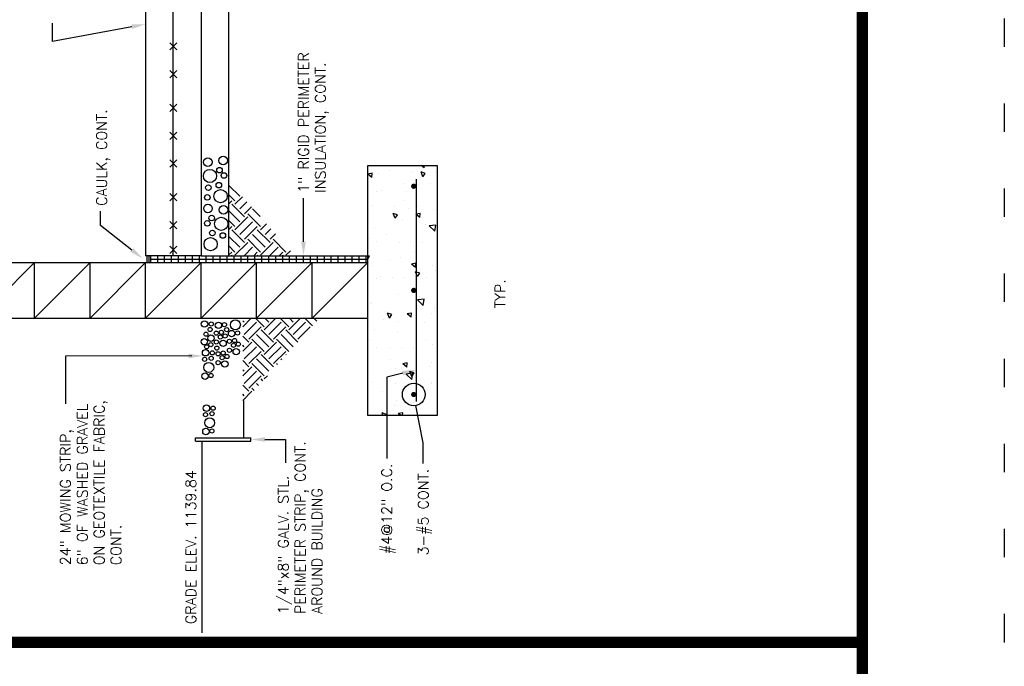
# Model space of a CAD drawing. Header units: feet. Extents: x 56.7 to 65.2, y 29.1 to 40.1.
# Tile 170 of 172: x 61.7 to 65.2, y 31.5 to 33.8. Entities that reach past the tile are written whole.
import ezdxf
from ezdxf.enums import TextEntityAlignment as Align

# ---------------------------------------------------------------- set-up
doc = ezdxf.new("R2010")
doc.units = ezdxf.units.FT
doc.header["$LTSCALE"] = 16
doc.header["$MEASUREMENT"] = 0
doc.linetypes.add('DOT2', pattern=[0.125, 0, -0.125])
doc.layers.get('0').update_dxf_attribs({"linetype": 'CONTINUOUS'})
doc.layers.get('DEFPOINTS').update_dxf_attribs({"linetype": 'CONTINUOUS'})
for name, color, linetype in [('BORDER', 7, 'CONTINUOUS'), ('BUILDING', 7, 'CONTINUOUS'), ('CONC', 3, 'CONTINUOUS'), ('CONC-BLK', 14, 'CONTINUOUS'), ('EARTH', 3, 'CONTINUOUS'), ('NOTES', 7, 'CONTINUOUS'), ('PIPING-DOUBLE', 9, 'CONTINUOUS')]:
    doc.layers.add(name, color=color, linetype=linetype)
doc.styles.add('ROMANS', font='ROMANS.shx', dxfattribs={"height": 1.5})

# ---------------------------------------------------------------- blocks, each defined once
blk = doc.blocks.new('*X5')
at = {"color": 0}
for p, q in [((279.87, 120.92), (279.87, 120.92)), ((280.6, 121.47), (280.6, 121.47)), ((285.94, 121.24), (285.94, 121.24)), ((287.42, 120.59), (287.42, 120.59)), ((291.21, 121.09), (291.21, 121.09)), ((291.28, 121.02), (291.28, 121.02)), ((296.62, 120.79), (296.62, 120.79)), ((297.65, 121.54), (298.01, 121.3)), ((298.01, 121.3), (298.09, 121.54)), ((300.59, 121.34), (300.59, 121.34)), ((301.95, 120.57), (301.95, 120.57)), ((302.52, 121.54), (302.79, 121.52)), ((302.79, 121.52), (302.78, 121.54)), ((305.37, 121.07), (305.37, 121.07)), ((309.36, 120.94), (309.84, 121.52)), ((309.36, 120.94), (309.96, 120.89)), ((309.96, 120.89), (309.84, 121.52)), ((310.52, 121.46), (310.52, 121.46)), ((275.1, 119.35), (275.44, 119.48)), ((275.23, 118.88), (275.44, 119.48)), ((278.6, 119.43), (278.6, 119.43)), ((284.91, 120.26), (284.91, 120.26)), ((288.92, 119.33), (288.92, 119.33)), ((294.76, 120.33), (294.76, 120.33)), ((295.13, 119.68), (295.13, 119.68)), ((300.18, 120.32), (300.18, 120.32)), ((307.29, 120.34), (307.29, 120.34)), ((307.5, 119.63), (307.5, 119.63)), ((310, 119.96), (310, 119.96)), ((275.1, 118.97), (275.23, 118.88)), ((276.5, 117.73), (276.5, 117.73)), ((283.09, 118.33), (283.09, 118.33)), ((284.8, 118.23), (284.8, 118.23)), ((289.11, 118.41), (289.81, 118.68)), ((289.11, 118.41), (289.61, 118.08)), ((289.61, 118.08), (289.81, 118.68)), ((289.99, 118.98), (289.99, 118.98)), ((294.89, 117.97), (294.89, 117.97)), ((297.39, 118.3), (297.39, 118.3)), ((301.18, 118.8), (301.18, 118.8)), ((303.48, 117.61), (304.18, 117.88)), ((303.98, 117.28), (304.18, 117.88)), ((305.25, 117.74), (305.25, 117.74)), ((310.38, 118.45), (310.38, 118.45)), ((275.1, 116.81), (275.37, 117.14)), ((275.1, 116.54), (275.48, 116.51)), ((275.48, 116.51), (275.37, 117.13)), ((277.26, 117.33), (277.26, 117.33)), ((279.75, 117.59), (279.75, 117.59)), ((281.84, 117.5), (281.84, 117.5)), ((282.06, 115.93), (282.54, 116.51)), ((282.28, 116.31), (282.28, 116.31)), ((282.66, 115.88), (282.54, 116.51)), ((284.79, 116.64), (284.79, 116.64)), ((287.18, 117.28), (287.18, 117.28)), ((288.57, 117.14), (288.57, 117.14)), ((292.52, 117.05), (292.52, 117.05)), ((295, 116.35), (295, 116.35)), ((297.86, 116.83), (297.86, 116.83)), ((300.05, 116.99), (300.05, 116.99)), ((303.19, 116.6), (303.19, 116.6)), ((303.48, 117.61), (303.98, 117.28)), ((306.01, 116.37), (306.01, 116.37)), ((308.53, 116.37), (308.53, 116.37)), ((275.97, 115.48), (275.97, 115.48)), ((280.27, 115.2), (281.05, 116.02)), ((280.27, 115.2), (281.16, 115.07)), ((280.71, 115.19), (281.41, 115.46)), ((280.71, 115.19), (281.2, 114.85)), ((281.16, 115.07), (281.05, 116.02)), ((281.2, 114.85), (281.41, 115.46)), ((282.06, 115.93), (282.66, 115.88)), ((284.68, 114.9), (284.68, 114.9)), ((289.23, 115.31), (289.71, 115.88)), ((289.23, 115.31), (289.83, 115.25)), ((289.83, 115.25), (289.71, 115.88)), ((289.87, 115.65), (289.87, 115.65)), ((296.4, 114.68), (296.89, 115.25)), ((297, 114.63), (296.89, 115.25)), ((300.17, 115.37), (300.17, 115.37)), ((304.87, 115.69), (304.87, 115.69)), ((307.37, 116.02), (307.37, 116.02)), ((310.26, 115.12), (310.26, 115.12)), ((279.62, 114.26), (279.62, 114.26)), ((290.94, 113.55), (291.72, 114.36)), ((290.94, 113.55), (291.83, 113.41)), ((291.83, 113.41), (291.72, 114.36)), ((292.26, 114.03), (292.26, 114.03)), ((294.34, 114.37), (294.34, 114.37)), ((294.76, 114.36), (294.76, 114.36)), ((295.08, 114.39), (295.78, 114.65)), ((295.08, 114.39), (295.58, 114.05)), ((295.58, 114.05), (295.78, 114.65)), ((296.4, 114.68), (297, 114.63)), ((298.55, 114.86), (298.55, 114.86)), ((299.93, 113.66), (299.93, 113.66)), ((303.58, 114.05), (304.06, 114.63)), ((303.58, 114.05), (304.17, 114)), ((304.17, 114), (304.06, 114.62)), ((305.13, 114.41), (305.13, 114.41)), ((308.4, 114.17), (308.4, 114.17)), ((309.45, 113.59), (310.15, 113.85)), ((309.45, 113.59), (309.95, 113.25)), ((309.95, 113.25), (310.15, 113.85)), ((310.75, 113.42), (311.1, 113.84)), ((279.65, 112.37), (279.65, 112.37)), ((279.89, 112.39), (279.89, 112.39)), ((282.16, 112.7), (282.16, 112.7)), ((282.68, 112.37), (282.68, 112.37)), ((285.23, 112.17), (285.23, 112.17)), ((285.94, 113.2), (285.94, 113.2)), ((288.51, 113.37), (288.51, 113.37)), ((289.75, 112.32), (289.75, 112.32)), ((294.88, 113.02), (294.88, 113.02)), ((296.74, 112.17), (296.74, 112.17)), ((301.61, 111.89), (302.39, 112.71)), ((302.5, 111.76), (302.39, 112.71)), ((302.57, 113.17), (302.57, 113.17)), ((304.74, 112.08), (304.74, 112.08)), ((308.53, 112.57), (308.53, 112.57)), ((310.75, 113.42), (311.1, 113.39)), ((284.55, 111.57), (284.55, 111.57)), ((290.57, 111.94), (290.57, 111.94)), ((295.91, 111.72), (295.91, 111.72)), ((301.61, 111.89), (302.5, 111.76)), ((302.23, 111.75), (302.23, 111.75)), ((310.14, 111.79), (310.14, 111.79))]:
    blk.add_line(p, q, dxfattribs=at)
blk = doc.blocks.new('*X0')
at = {"color": 0}
for p, q in [((94.22, 266.58), (93.81, 266.99)), ((94.22, 266.12), (95.1, 266.99)), ((94.91, 265.43), (96.47, 266.99)), ((97.9, 266.58), (97.48, 266.99)), ((97.9, 266.12), (98.77, 266.99)), ((98.59, 265.43), (100.15, 266.99)), ((101.58, 266.58), (101.16, 266.99)), ((101.58, 266.12), (102.45, 266.99)), ((102.27, 265.43), (103.83, 266.99)), ((93.7, 266.52), (93.76, 266.58)), ((95.6, 264.28), (93.76, 266.12)), ((95.6, 264.74), (97.44, 266.58)), ((98.59, 263.59), (96.75, 265.43)), ((99.28, 264.28), (97.44, 266.12)), ((99.28, 264.74), (101.12, 266.58)), ((101.46, 264.4), (100.43, 265.43)), ((102.19, 265.05), (101.12, 266.12)), ((94.91, 263.59), (93.7, 264.8)), ((94.22, 262.44), (96.06, 264.28)), ((97.9, 262.9), (96.06, 264.74)), ((97.9, 262.44), (99.74, 264.28)), ((100.73, 263.75), (99.74, 264.74)), ((94.22, 262.9), (93.7, 263.42)), ((93.7, 262.84), (93.76, 262.9)), ((95.6, 260.6), (93.76, 262.44)), ((94.91, 261.75), (96.75, 263.59)), ((95.6, 261.06), (97.44, 262.9)), ((98.3, 261.58), (97.44, 262.44)), ((99.33, 262.49), (100.43, 263.59)), ((94.91, 259.91), (93.7, 261.13)), ((96.85, 260.28), (96.06, 261.06)), ((97.58, 260.93), (96.75, 261.75)), ((94.22, 259.23), (93.7, 259.75)), ((94.22, 258.77), (96.06, 260.6)), ((93.7, 259.16), (93.76, 259.23)), ((94.42, 258.11), (93.76, 258.77))]:
    blk.add_line(p, q, dxfattribs=at)
blk = doc.blocks.new('*X6')
at = {"color": 0}
for p, q in [((254.56, 91.48), (253.24, 92.8)), ((253.9, 92.59), (254.11, 92.8)), ((254.56, 91.92), (255.44, 92.8)), ((257.43, 90.82), (255.66, 92.59)), ((258.09, 91.48), (256.77, 92.8)), ((257.43, 92.59), (257.65, 92.8)), ((258.09, 91.92), (258.97, 92.8)), ((260.97, 90.82), (259.2, 92.59)), ((261.63, 91.48), (260.31, 92.8)), ((260.97, 92.59), (261.18, 92.8)), ((261.63, 91.92), (262.51, 92.8)), ((264.5, 90.82), (262.73, 92.59)), ((265.08, 91.57), (263.84, 92.8)), ((264.5, 92.59), (264.72, 92.8)), ((254.68, 91.16), (255, 91.48)), ((256.77, 90.16), (255, 91.92)), ((255.37, 90.53), (255.66, 90.82)), ((256.77, 89.71), (258.54, 91.48)), ((257.43, 89.05), (259.2, 90.82)), ((260.3, 90.16), (258.54, 91.92)), ((260.3, 89.71), (262.07, 91.48)), ((260.97, 89.05), (262.73, 90.82)), ((263.84, 90.16), (262.07, 91.92)), ((263.84, 89.71), (265.08, 90.95)), ((256.07, 89.9), (256.33, 90.16)), ((256.79, 89.25), (256.33, 89.71)), ((258.09, 88.39), (259.86, 90.16)), ((261.63, 87.95), (259.86, 89.71)), ((261.63, 88.39), (263.4, 90.16)), ((265.08, 88.03), (263.4, 89.71)), ((264.5, 89.05), (265.08, 89.63)), ((258.39, 87.8), (258.54, 87.95)), ((260.3, 86.62), (258.54, 88.39)), ((260.97, 87.28), (259.2, 89.05)), ((260.3, 86.18), (262.07, 87.95)), ((263.84, 86.62), (262.07, 88.39)), ((264.5, 87.28), (262.73, 89.05)), ((259.09, 87.17), (259.2, 87.28)), ((259.79, 86.55), (259.86, 86.62)), ((260.97, 85.52), (262.73, 87.28)), ((261.64, 84.87), (263.4, 86.62)), ((263.84, 86.18), (265.08, 87.42)), ((264.5, 83.75), (262.73, 85.52)), ((265.08, 84.5), (263.4, 86.18)), ((264.5, 85.52), (265.08, 86.09)), ((263.84, 83.09), (262.07, 84.85)), ((263.97, 82.77), (265.08, 83.88)), ((264.66, 82.14), (265.08, 82.56))]:
    blk.add_line(p, q, dxfattribs=at)

msp = doc.modelspace()

# ---------------------------------------------------------------- linework, layer by layer
at = {"layer": 'BORDER', "const_width": 0.04}
msp.add_lwpolyline([(57.1833, 29.6186), (57.1833, 39.6186), (64.6833, 39.6186), (64.6833, 29.6186)], close=True, dxfattribs=at)
msp.add_lwpolyline([(57.1833, 31.6186), (64.6833, 31.6186)], dxfattribs=at)
at = {"layer": 'BUILDING', "color": 9}
msp.add_line((62.3517, 32.9819), (62.1559, 32.9819), dxfattribs=at)
at = {"layer": 'BUILDING', "color": 3}
for p, q in [((62.162, 32.9574), (62.162, 32.9819)), ((62.1681, 32.9574), (62.1681, 32.9819)), ((62.1743, 32.9574), (62.1743, 32.9819)), ((62.1987, 32.9574), (62.1987, 32.9819)), ((62.2232, 32.9574), (62.2232, 32.9819)), ((62.2477, 32.9574), (62.2477, 32.9819)), ((62.2722, 32.9574), (62.2722, 32.9819)), ((62.2966, 32.9574), (62.2966, 32.9819)), ((62.3211, 32.9574), (62.3211, 32.9819)), ((62.3456, 32.9574), (62.3456, 32.9819)), ((62.3701, 32.9574), (62.3701, 32.9819)), ((62.3946, 32.9574), (62.3946, 32.9819)), ((62.419, 32.9574), (62.419, 32.9819)), ((62.4435, 32.9574), (62.4435, 32.9819)), ((62.468, 32.9574), (62.468, 32.9819)), ((62.4925, 32.9574), (62.4925, 32.9819)), ((62.5169, 32.9574), (62.5169, 32.9819)), ((62.5414, 32.9574), (62.5414, 32.9819)), ((62.5659, 32.9574), (62.5659, 32.9819)), ((62.5904, 32.9574), (62.5904, 32.9819)), ((62.6149, 32.9574), (62.6149, 32.9819)), ((62.6393, 32.9574), (62.6393, 32.9819)), ((62.6638, 32.9574), (62.6638, 32.9819)), ((62.6883, 32.9574), (62.6883, 32.9819)), ((62.7128, 32.9574), (62.7128, 32.9819)), ((62.7372, 32.9574), (62.7372, 32.9819)), ((62.7617, 32.9574), (62.7617, 32.9819)), ((62.7862, 32.9574), (62.7862, 32.9819)), ((62.8107, 32.9574), (62.8107, 32.9819)), ((62.8352, 32.9574), (62.8352, 32.9819)), ((62.8596, 32.9574), (62.8596, 32.9819)), ((62.8841, 32.9574), (62.8841, 32.9819)), ((62.9086, 32.9574), (62.9086, 32.9819)), ((62.9331, 32.9574), (62.9331, 32.9819)), ((61.5684, 32.7616), (61.7642, 32.9574)), ((61.7642, 32.7616), (61.9601, 32.9574)), ((61.9601, 32.7616), (62.1559, 32.9574)), ((62.1559, 32.7616), (62.3517, 32.9574)), ((62.1743, 32.9697), (62.9391, 32.9697)), ((62.3517, 32.7616), (62.5475, 32.9574)), ((62.5475, 32.7616), (62.7434, 32.9574)), ((62.7434, 32.7616), (62.9392, 32.9574))]:
    msp.add_line(p, q, dxfattribs=at)
at = {"layer": 'BUILDING', "color": 4}
for p, q in [((62.3517, 32.9819), (62.9391, 32.9819)), ((62.5012, 32.4708), (62.5016, 32.3399)), ((62.3318, 32.3399), (62.5276, 32.3399)), ((62.3318, 32.3277), (62.3318, 32.3399)), ((62.3318, 32.3277), (62.5276, 32.3277)), ((62.5276, 32.3277), (62.5276, 32.3399))]:
    msp.add_line(p, q, dxfattribs=at)
at = {"layer": 'BUILDING', "color": 4, "const_width": 0.00918}
for points in [[(63.1013, 33.2221, 1), (63.1013, 33.2313, 1)], [(63.1013, 32.8549, 1), (63.1013, 32.8641, 1)], [(63.1013, 32.4878, 1), (63.1013, 32.4969, 1)]]:
    msp.add_lwpolyline(points, format="xyb", close=True, dxfattribs=at)
at = {"layer": 'BUILDING', "color": 4}
for points in [[(63.1105, 32.4679), (63.1105, 33.2512)], [(61.7642, 32.7616), (61.7642, 32.9574)], [(61.9601, 32.7616), (61.9601, 32.9574)], [(62.1559, 32.7616), (62.1559, 32.9574)], [(62.3517, 32.7616), (62.3517, 32.9574)], [(62.5475, 32.7616), (62.5475, 32.9574)], [(62.7434, 32.7616), (62.7434, 32.9574)]]:
    msp.add_lwpolyline(points, dxfattribs=at)
at = {"layer": 'BUILDING', "color": 3}
for centre, radius in [((62.3638, 32.7411), 0.0113), ((62.3874, 32.7408), 0.00734), ((62.4129, 32.7364), 0.0113), ((62.434, 32.7385), 0.00734), ((62.4726, 32.7381), 0.0175), ((62.3689, 32.7052), 0.00734), ((62.3865, 32.6912), 0.0113), ((62.3835, 32.7216), 0.00734), ((62.4053, 32.7088), 0.00734), ((62.4195, 32.695), 0.00734), ((62.4232, 32.7118), 0.00734), ((62.4364, 32.699), 0.00734), ((62.4421, 32.7212), 0.00734), ((62.4593, 32.7072), 0.0113), ((62.4803, 32.7094), 0.00734), ((62.3631, 32.6785), 0.0113), ((62.3715, 32.6606), 0.00734), ((62.386, 32.6684), 0.00734), ((62.4053, 32.6775), 0.00734), ((62.4072, 32.6561), 0.00734), ((62.4292, 32.6727), 0.0113), ((62.4517, 32.6797), 0.00734), ((62.4659, 32.6658), 0.00734), ((62.4696, 32.6827), 0.00734), ((62.4828, 32.6699), 0.00734), ((62.3675, 32.6395), 0.0113), ((62.3911, 32.6392), 0.00734), ((62.4117, 32.636), 0.00734), ((62.4259, 32.6222), 0.00734), ((62.4296, 32.639), 0.00734), ((62.4428, 32.6262), 0.00734), ((62.4517, 32.6484), 0.00734), ((62.4756, 32.6435), 0.0113), ((62.3643, 32.6164), 0.00734), ((62.3789, 32.5879), 0.0175), ((62.3873, 32.62), 0.00734), ((62.4117, 32.6047), 0.00734), ((62.4355, 32.5999), 0.0113), ((62.3656, 32.5571), 0.0113), ((62.3867, 32.5592), 0.00734), ((62.3705, 32.4443), 0.0113), ((62.3673, 32.4212), 0.00734), ((62.3903, 32.4249), 0.00734), ((62.3941, 32.444), 0.00734), ((62.3819, 32.3927), 0.0175), ((62.3687, 32.3619), 0.0113), ((62.3897, 32.364), 0.00734)]:
    msp.add_circle(centre, radius, dxfattribs=at)
at = {"layer": 'CONC-BLK', "color": 4}
msp.add_line((62.2538, 32.9819), (62.2538, 34.973), dxfattribs=at)
at = {"layer": 'CONC-BLK', "color": 3}
msp.add_line((62.4496, 32.9819), (62.4496, 34.9853), dxfattribs=at)
at = {"layer": 'CONC-BLK'}
for p, q in [((62.9392, 32.4189), (62.9392, 33.3001)), ((62.9392, 33.3001), (63.184, 33.3001)), ((63.184, 33.3001), (63.184, 32.4189)), ((63.184, 32.4189), (62.9392, 32.4189))]:
    msp.add_line(p, q, dxfattribs=at)
at = {"layer": 'CONC-BLK', "color": 4}
for points in [[(62.241, 33.7329), (62.2667, 33.7072)], [(62.241, 33.7072), (62.2667, 33.7329)], [(62.241, 33.635), (62.2667, 33.6093)], [(62.241, 33.6093), (62.2667, 33.635)], [(62.241, 33.5157), (62.2667, 33.49)], [(62.241, 33.49), (62.2667, 33.5157)], [(62.241, 33.4178), (62.2667, 33.3921)], [(62.241, 33.3921), (62.2667, 33.4178)], [(62.241, 33.3199), (62.2667, 33.2942)], [(62.241, 33.2942), (62.2667, 33.3199)], [(62.241, 33.1749), (62.2667, 33.2006)], [(62.241, 33.2006), (62.2667, 33.1749)], [(62.241, 33.077), (62.2667, 33.1027)], [(62.241, 33.1027), (62.2667, 33.077)], [(62.241, 33.0149), (62.2667, 32.9892)], [(62.241, 32.9892), (62.2667, 33.0149)]]:
    msp.add_lwpolyline(points, dxfattribs=at)
at = {"layer": 'CONC-BLK'}
for points in [[(59.6102, 32.9574), (62.9391, 32.9574)], [(59.6102, 32.7616), (62.9391, 32.7616)]]:
    msp.add_lwpolyline(points, dxfattribs=at)
at = {"layer": 'CONC-BLK', "color": 3}
for centre, radius in [((62.3752, 33.3119), 0.0151), ((62.4299, 33.3172), 0.0151), ((62.4166, 33.2833), 0.00979), ((62.383, 33.263), 0.0233), ((62.4322, 33.2645), 0.00979), ((62.3775, 33.2216), 0.00979), ((62.4142, 33.2306), 0.00979), ((62.3737, 33.1873), 0.00979), ((62.4205, 33.1915), 0.0233), ((62.376, 33.1485), 0.0151), ((62.4307, 33.1432), 0.0151), ((62.3892, 33.1146), 0.00979), ((62.4228, 33.0943), 0.0233), ((62.3736, 33.0958), 0.00979), ((62.3853, 33.0227), 0.0233), ((62.3916, 33.0619), 0.00979), ((62.4283, 33.0529), 0.00979)]:
    msp.add_circle(centre, radius, dxfattribs=at)
at = {"layer": 'DEFPOINTS', "color": 7, "linetype": 'DOT2', "ltscale": 0.1}
msp.add_lwpolyline([(56.6833, 29.1186), (56.6833, 40.1186), (65.1833, 40.1186), (65.1833, 29.1186)], close=True, dxfattribs=at)
at = {"layer": 'EARTH', "color": 9}
msp.add_line((62.3547, 32.3277), (62.3547, 31.6516), dxfattribs=at)
at = {"layer": 'NOTES'}
for p, q in [((61.8283, 33.7365), (61.8283, 33.8014)), ((62.1078, 33.7892), (61.8283, 33.7365)), ((62.7128, 33.0309), (62.7128, 33.1851)), ((61.9976, 33.0887), (61.9976, 33.1383)), ((62.1078, 33.0017), (61.9976, 33.0887)), ((62.3187, 32.6284), (61.8735, 32.628)), ((61.8735, 32.628), (61.8735, 32.4595)), ((63.0629, 32.5677), (63.0063, 32.5541)), ((63.0063, 32.5541), (63.0063, 32.2672)), ((62.5766, 32.3338), (62.6497, 32.3338)), ((62.6497, 32.3338), (62.6497, 32.2515))]:
    msp.add_line(p, q, dxfattribs=at)
msp.add_lwpolyline([(63.1348, 32.2488), (63.1348, 32.3222), (63.1091, 32.4532)], dxfattribs=at)
msp.add_circle((63.1013, 32.4924), 0.0399, dxfattribs=at)
for points in [[(62.1063, 33.7972), (62.1093, 33.7812), (62.1559, 33.7983)], [(62.7209, 33.0309), (62.7046, 33.0309), (62.7128, 32.9819)], [(62.1128, 33.0081), (62.1027, 32.9953), (62.1462, 32.9714)], [(62.3084, 32.6366), (62.3084, 32.6203), (62.3574, 32.6285)], [(63.061, 32.5757), (63.0649, 32.5598), (63.1105, 32.5793)], [(62.5766, 32.3256), (62.5766, 32.342), (62.5276, 32.3338)]]:
    msp.add_solid(points, dxfattribs=at)
at = {"layer": 'PIPING-DOUBLE'}
for points in [[(62.1559, 34.9853), (62.1559, 32.9819)], [(62.3517, 34.9853), (62.3517, 32.9819)]]:
    msp.add_lwpolyline(points, dxfattribs=at)

# ---------------------------------------------------------------- block references
at = {"layer": 'CONC', "xscale": 0.02447778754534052, "yscale": 0.02447778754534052, "zscale": 0.02447778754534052, "rotation": 89.99999999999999}
msp.add_blockref('*X5', (65.9143, 25.6852), dxfattribs=at)
at = {"layer": 'CONC-BLK', "color": 3, "xscale": 0.02447778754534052, "yscale": 0.02447778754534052, "zscale": 0.02447778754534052, "rotation": 89.99999999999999}
msp.add_blockref('*X0', (68.985, 30.6883), dxfattribs=at)
at = {"layer": 'EARTH', "xscale": 0.02447778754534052, "yscale": 0.02447778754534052, "zscale": 0.02447778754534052, "rotation": 89.99999999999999}
msp.add_blockref('*X6', (64.7702, 26.273), dxfattribs=at)

# ---------------------------------------------------------------- texts
at = {"layer": 'NOTES', "style": 'ROMANS'}
for s, height, p in [('1" RIGID PERIMETER', 0.036717, (62.7311, 33.2034)), ('INSULATION, CONT.', 0.036717, (62.7906, 33.2034)), ('CAULK, CONT.', 0.036717, (62.0196, 33.1578)), ('TYP.', 0.03672, (63.4242, 32.7966)), ('ON GEOTEXTILE FABRIC,', 0.036717, (62.0107, 31.8903)), ('6" OF WASHED GRAVEL', 0.036717, (61.9513, 31.8903)), ('24" MOWING STRIP,', 0.036717, (61.8918, 31.8903)), ('PERIMETER STRIP, CONT.', 0.036717, (62.7193, 31.7184)), ('GRADE ELEV. 1139.84', 0.036717, (62.3341, 31.6825)), ('1/4"x8" GALV. STL.', 0.036717, (62.6598, 31.7184)), ('AROUND BUILDING', 0.036717, (62.7787, 31.7184)), ('CONT.', 0.03672, (62.0701, 31.8903))]:
    msp.add_text(s, height=height, rotation=90, dxfattribs=at).set_placement(p)
for s, height, p in [('#4@12" O.C.', 0.036717, (63.0247, 32.2488)), ('3-#5 CONT.', 0.03672, (63.1532, 32.2304))]:
    msp.add_text(s, height=height, rotation=90, dxfattribs=at).set_placement(p, align=Align.RIGHT)

doc.saveas('drawing.dxf')
